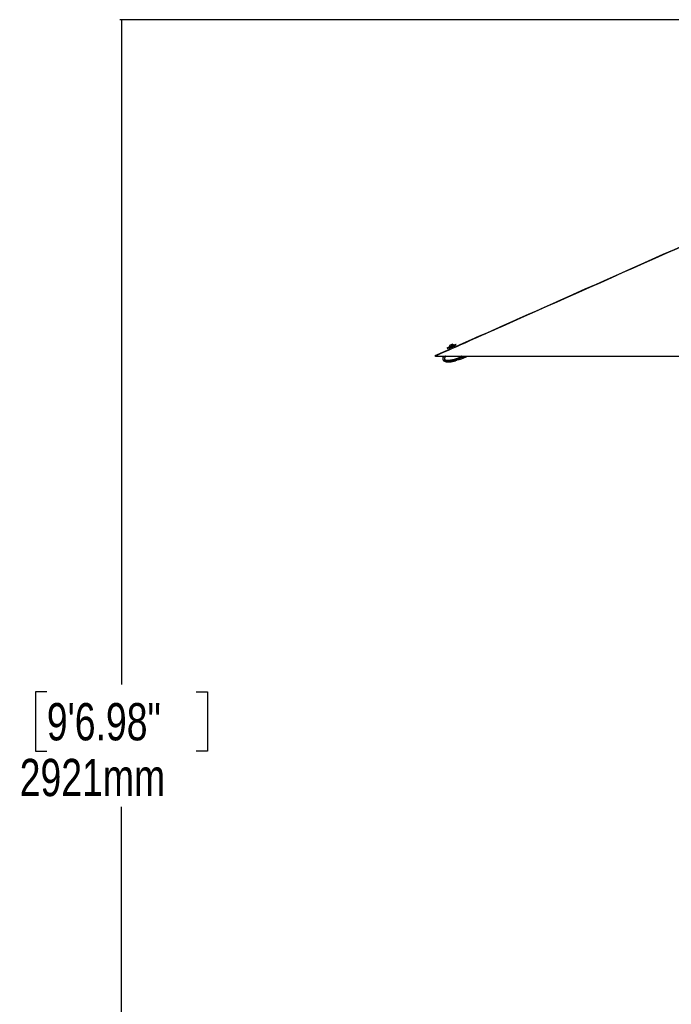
# Model space of a CAD drawing. Header units: millimetres. Extents: x 20 to 26059, y 28 to 17777.
# Tile 2 of 90: x 527 to 3148, y 4161 to 8122. Entities that reach past the tile are written whole.
import ezdxf

# ---------------------------------------------------------------- set-up
doc = ezdxf.new("R2010")
doc.units = ezdxf.units.MM
doc.header["$LTSCALE"] = 2
doc.layers.add('COMPONENT_GEOMETRY', color=7, linetype='Continuous')
doc.styles.add('SLDTEXTSTYLE0', font='TXT', dxfattribs={"width": 0.75})
doc.dimstyles.new('SLDDIMSTYLE0', dxfattribs={"dimtxt": 150, "dimasz": 6.604, "dimexe": 0, "dimexo": 0.0625, "dimgap": 37.5, "dimtad": 0, "dimtih": 1, "dimtoh": 1, "dimdec": 0, "dimrnd": 1e-09, "dimzin": 12, "dimdsep": 46, "dimtxsty": 'SLDTEXTSTYLE0', "dimsah": 1, "dimcen": 0.09, "dimadec": 0, "dimazin": 3, "dimtfac": 1, "dimtdec": 0, "dimtofl": 0, "dimtmove": 0, "dimatfit": 3, "dimfxl": 1, "dimfrac": 2, "dimtolj": 1, "dimtzin": 12, "dimarcsym": 0})

# ---------------------------------------------------------------- blocks, each defined once
blk = doc.blocks.new('_D_2')
at = {"layer": 'COMPONENT_GEOMETRY', "color": 7}
for p, q in [((8973, 8122.1), (929.7, 8122.1)), ((936, 8122.1), (936, 5448.1)), ((635.9, 5417.6), (590.2, 5417.6)), ((590.2, 5417.6), (590.2, 5179.5)), ((1236.1, 5417.6), (1281.8, 5417.6)), ((1281.8, 5417.6), (1281.8, 5179.5)), ((590.2, 5179.5), (635.9, 5179.5)), ((1281.8, 5179.5), (1236.1, 5179.5)), ((936, 2281.1), (936, 4955.1)), ((8897.9, 2281.1), (929.7, 2281.1))]:
    blk.add_line(p, q, dxfattribs=at)
for points in [[(936, 8122.1), (935, 8115.5), (937, 8115.5)], [(936, 2281.1), (937, 2287.7), (935, 2287.7)]]:
    blk.add_solid(points, dxfattribs=at)
at = {"layer": 'COMPONENT_GEOMETRY', "color": 7, "char_height": 150, "attachment_point": 1, "style": 'SLDTEXTSTYLE0'}
for s, insert in [('9\'6.98"', (635.9, 5372.8)), ('2921mm', (526.8, 5148.4))]:
    blk.add_mtext(s, dxfattribs=dict(at, insert=insert))

msp = doc.modelspace()

# ---------------------------------------------------------------- linework, layer by layer
at = {"color": 7, "linetype": 'Continuous', "lineweight": 25}
for p, q in [((2246.45, 6802.03), (2280.89, 6817.11)), ((2247.85, 6798.82), (2282.29, 6813.9)), ((2254.66, 6806.45), (2272.07, 6814.07)), ((2257.11, 6812.7), (2265.81, 6816.51)), ((2272.37, 6813.38), (2272.07, 6814.07)), ((2282.29, 6813.9), (2280.89, 6817.11)), ((2258.08, 6796.15), (2197.24, 6769.1)), ((2246.45, 6802.03), (2247.85, 6798.82)), ((2254.66, 6806.45), (2254.97, 6805.76)), ((2258.08, 6796.14), (2255.86, 6801.23)), ((2275.09, 6809.66), (2277.27, 6804.67)), ((2199.35, 6769.07), (3216.3, 6769.07)), ((2282.69, 6751.54), (2280.2, 6749.74)), ((2290.89, 6754.88), (2285.18, 6752.95)), ((2297.06, 6755.41), (2293.82, 6755.29)), ((2297.49, 6755.51), (2303.67, 6758.09)), ((2300.13, 6766.18), (2298.87, 6769.07)), ((2300.13, 6766.17), (2303.02, 6767.43)), ((2300.13, 6766.18), (2300.13, 6766.17)), ((2302.28, 6761.73), (2302.11, 6761.65)), ((2303.67, 6758.09), (2302.11, 6761.65)), ((2305.03, 6762.94), (2302.28, 6761.73)), ((2303.01, 6769.07), (2303.51, 6767.94)), ((2303.57, 6767.67), (2303.02, 6767.43)), ((2303.8, 6767.77), (2303.23, 6769.07)), ((2306.79, 6759.45), (2303.67, 6758.09)), ((2305.77, 6763.26), (2303.8, 6767.77)), ((2307.34, 6759.69), (2305.77, 6763.26)), ((2307.34, 6759.69), (2328.76, 6769.07))]:
    msp.add_line(p, q, dxfattribs=at)
at = {"color": 8, "linetype": 'Continuous', "lineweight": 25}
for p, q in [((2303.02, 6767.43), (2302.3, 6769.07)), ((2302.96, 6769.07), (2303.57, 6767.67)), ((2303.69, 6768.02), (2303.51, 6767.94)), ((2303.8, 6767.77), (2306.75, 6769.07)), ((2304.69, 6765.73), (2304.53, 6765.66)), ((2305.77, 6763.26), (2319.03, 6769.07))]:
    msp.add_line(p, q, dxfattribs=at)
at = {"color": 7, "linetype": 'Continuous', "lineweight": 25, "flags": 128}
msp.add_lwpolyline([(2232.4, 6769.07), (2230.63, 6766.08), (2230, 6764.71), (2229.23, 6762.66), (2228.7, 6760.5), (2228.55, 6759.41), (2228.52, 6757.17), (2228.67, 6756.04), (2229.11, 6754.46), (2229.83, 6752.93), (2230.76, 6751.59), (2231.93, 6750.37), (2232.86, 6749.6), (2234.94, 6748.3), (2236.06, 6747.75), (2238.06, 6746.98), (2240.13, 6746.37), (2242.28, 6745.91), (2244.46, 6745.57), (2247.39, 6745.29), (2250.35, 6745.17), (2253.33, 6745.19), (2256.31, 6745.33), (2259.34, 6745.59), (2262.36, 6745.94), (2265.38, 6746.39), (2268.39, 6746.91), (2274.11, 6748.12), (2279.79, 6749.56), (2279.79, 6749.56)], dxfattribs=at)
at = {"color": 7, "linetype": 'Continuous', "lineweight": 25}
for centre, radius, start, end in [((2265.28, 6805.89), 10.63, 50.3045, 87.10201), ((2265.28, 6805.89), 10.63, 140.18375, 176.98126), ((2304.84, 6763.47), 0.561, 289.24252, 16.79995)]:
    msp.add_arc(centre, radius, start, end, dxfattribs=at)
for centre, major_axis, ratio, start_param, end_param in [((2265.47, 6805.45), (9.62, 4.21), 0.0157927, 3.1415927, 6.2831853), ((2265.07, 6806.36), (8.7, 3.81), 0.0174551, 3.1771865, 6.2850224), ((2265.07, 6806.36), (5.04, 2.21), 0.0174551, 3.1414403, 6.2833376), ((2303.1, 6767.47), (-2.41, 5.5), 0.0157096, 1.5707963, 2.5333471), ((2303.56, 6767.96), (-1.2, 2.75), 0.0174551, 1.5707963, 2.5503694), ((2303.65, 6767.71), (-2.17, 4.95), 0.0174551, 1.5707963, 2.5333471), ((2298.61, 6779.61), (-7.32, 16.72), 0.0174551, 2.5503694, 3.1415927), ((2298.06, 6779.37), (-8.72, 19.92), 0.0169735, 2.5333471, 3.1415927), ((2298.61, 6779.61), (-8.48, 19.37), 0.0174551, 2.5333471, 3.0636703)]:
    msp.add_ellipse(centre, major_axis=major_axis, ratio=ratio, start_param=start_param, end_param=end_param, dxfattribs=at)
at = {"color": 8, "linetype": 'Continuous', "lineweight": 25}
for centre, major_axis, start_param, end_param in [((2265.07, 6806.36), (8.7, 3.81), 3.1397556, 3.1771865), ((2298.61, 6779.61), (-8.48, 19.37), 3.0636703, 3.1420878)]:
    msp.add_ellipse(centre, major_axis=major_axis, ratio=0.0174551, start_param=start_param, end_param=end_param, dxfattribs=at)
at = {"color": 7, "linetype": 'Continuous', "lineweight": 25}
for points, knots in [([(4939.63, 7987.57), (4817.84, 7933.37), (4462.03, 7775.03), (3638.08, 7408.67), (2846.44, 7056.72), (2288.84, 6808.85), (2199.35, 6769.07)], [0, 0, 0, 0, 0.133354, 0.3895813, 0.9020384, 1, 1, 1, 1]), ([(4937.96, 7987.58), (4917.55, 7978.49), (4683.18, 7874.2), (3970.71, 7557.51), (3104.24, 7172.27), (2451.72, 6882.22), (2277.27, 6804.68)], [0, 0, 0, 0, 0.0230237, 0.2642916, 0.8033092, 1, 1, 1, 1]), ([(2255.86, 6801.23), (2255.85, 6801.25), (2255.82, 6801.32), (2255.77, 6801.5), (2255.76, 6801.78), (2255.87, 6802.11), (2256.07, 6802.39), (2256.27, 6802.5), (2256.37, 6802.55)], [0, 0, 0, 0, 0.0321864, 0.1414464, 0.356114, 0.5707536, 0.7853765, 1, 1, 1, 1]), ([(2273.78, 6810.17), (2273.88, 6810.21), (2274.1, 6810.28), (2274.44, 6810.24), (2274.75, 6810.1), (2274.96, 6809.9), (2275.05, 6809.74), (2275.09, 6809.67), (2275.09, 6809.66)], [0, 0, 0, 0, 0.2146235, 0.4292464, 0.643886, 0.8585536, 0.9678136, 1, 1, 1, 1]), ([(2199.35, 6769.07), (2198.6, 6769.07), (2197.58, 6769.07), (2197.15, 6769.07), (2197.22, 6769.07), (2197.25, 6769.07)], [0, 0, 0, 0, 0.6525048, 0.8897479, 1, 1, 1, 1]), ([(2279.79, 6749.56), (2279.82, 6749.58), (2279.87, 6749.6), (2280.11, 6749.7), (2280.2, 6749.74)], [0, 0, 0, 0, 0.6435756, 1, 1, 1, 1]), ([(2282.69, 6751.54), (2282.85, 6751.7), (2283.18, 6752.01), (2284.01, 6752.51), (2284.73, 6752.81), (2285.12, 6752.94), (2285.18, 6752.95)], [0, 0, 0, 0, 0.320917, 0.6423854, 0.9503785, 1, 1, 1, 1]), ([(2290.89, 6754.88), (2291.06, 6754.93), (2291.4, 6755.05), (2291.91, 6755.17), (2292.41, 6755.26), (2292.87, 6755.31), (2293.31, 6755.33), (2293.62, 6755.31), (2293.78, 6755.29), (2293.82, 6755.29)], [0, 0, 0, 0, 0.1503438, 0.3052734, 0.45555053, 0.60979048, 0.76787793, 0.9300431, 1, 1, 1, 1]), ([(2297.06, 6755.41), (2297.21, 6755.45), (2297.46, 6755.51), (2297.48, 6755.51), (2297.49, 6755.51)], [0, 0, 0, 0, 0.6351848, 1, 1, 1, 1]), ([(2300.13, 6766.17), (2300.27, 6765.87), (2300.56, 6765.26), (2300.98, 6764.37), (2301.38, 6763.53), (2301.73, 6762.82), (2302.02, 6762.23), (2302.19, 6761.9), (2302.27, 6761.75), (2302.28, 6761.73)], [0, 0, 0, 0, 0.1727117, 0.3504341, 0.523145, 0.7008597, 0.8420721, 0.9859711, 1, 1, 1, 1]), ([(2306.87, 6760.58), (2306.81, 6760.7), (2306.64, 6761.01), (2306.16, 6761.98), (2305.64, 6763.09), (2305.38, 6763.64)], [0, 0, 0, 0, 0.2451648, 0.6183373, 1, 1, 1, 1]), ([(2307.1, 6760.24), (2307.12, 6760.18), (2307.16, 6760.05), (2307.14, 6759.84), (2307.05, 6759.66), (2306.93, 6759.52), (2306.83, 6759.47), (2306.79, 6759.45)], [0, 0, 0, 0, 0.2146538, 0.4293071, 0.6439758, 0.8586748, 1, 1, 1, 1]), ([(2306.98, 6760.4), (2306.98, 6760.4), (2307, 6760.38), (2306.95, 6760.45), (2306.91, 6760.51)], [0, 0, 0, 0, 0.0324131, 1, 1, 1, 1])]:
    msp.add_open_spline(points, degree=3, knots=knots, dxfattribs=at)
at = {"color": 8, "linetype": 'Continuous', "lineweight": 25}
for points, knots in [([(2302.11, 6761.65), (2302.11, 6761.65), (2300.18, 6760.67), (2296.28, 6758.79), (2289.63, 6755.89), (2282.14, 6753.03), (2274.55, 6750.64), (2267.63, 6748.89), (2262.01, 6747.8), (2256.91, 6747.1), (2252.23, 6746.73), (2247.39, 6746.7), (2243.37, 6747.06), (2240.33, 6747.65), (2238.11, 6748.26), (2235.81, 6749.17), (2233.86, 6750.3), (2232.4, 6751.52), (2231.42, 6752.61), (2230.63, 6753.86), (2230.04, 6755.25), (2229.7, 6756.84), (2229.65, 6758.5), (2229.87, 6760.45), (2230.49, 6762.66), (2231.78, 6765.73), (2233.21, 6767.75), (2234.13, 6769.07)], [0, 0, 0, 0, 0.0000013, 0.070173, 0.1404522, 0.2351911, 0.3302529, 0.3982744, 0.4664935, 0.5157677, 0.565196, 0.6185738, 0.6724463, 0.6956083, 0.7189012, 0.7467546, 0.7752364, 0.7915145, 0.8081337, 0.8223941, 0.8391992, 0.8565902, 0.8744181, 0.8926826, 0.9201341, 0.9481967, 1, 1, 1, 1]), ([(2240.93, 6769.07), (2240.37, 6768.4), (2239.22, 6767.04), (2237.65, 6764.84), (2236.42, 6762.76), (2235.57, 6760.82), (2235.15, 6759.4), (2235, 6758.24), (2235.01, 6757.49), (2235.14, 6756.85), (2235.34, 6756.35), (2235.66, 6755.86), (2236.09, 6755.4), (2236.9, 6754.74), (2238.13, 6754.05), (2239.75, 6753.42), (2241.43, 6752.96), (2244, 6752.46), (2247.51, 6752.13), (2251.87, 6752.14), (2256.18, 6752.45), (2260.99, 6753.08), (2266.33, 6754.07), (2272.98, 6755.68), (2280.32, 6757.91), (2287.66, 6760.61), (2294.27, 6763.38), (2298.18, 6765.24), (2300.13, 6766.18)], [0, 0, 0, 0, 0.0317016, 0.0646186, 0.0978115, 0.1193446, 0.1412345, 0.151292, 0.1615455, 0.1682312, 0.1751436, 0.1808271, 0.1892558, 0.1978915, 0.2186791, 0.2400488, 0.260883, 0.28185, 0.3349176, 0.3885851, 0.4400648, 0.4917225, 0.5644322, 0.637369, 0.7398908, 0.8427754, 0.9213266, 1, 1, 1, 1])]:
    msp.add_open_spline(points, degree=3, knots=knots, dxfattribs=at)

# ---------------------------------------------------------------- dimensions: what is measured, and where the dimension line sits
at = {"layer": 'COMPONENT_GEOMETRY', "color": 7}
dim = msp.add_linear_dim(base=(936.01, 8122.06), p1=(8900.46, 2281.06), p2=(8975.53, 8122.06), angle=90, dimstyle='SLDDIMSTYLE0', dxfattribs=at)
dim.commit()
dim.dimension.update_dxf_attribs({"geometry": '_D_2', "text_midpoint": (936.01, 5201.56), "dimtype": 160})

doc.saveas('drawing.dxf')
